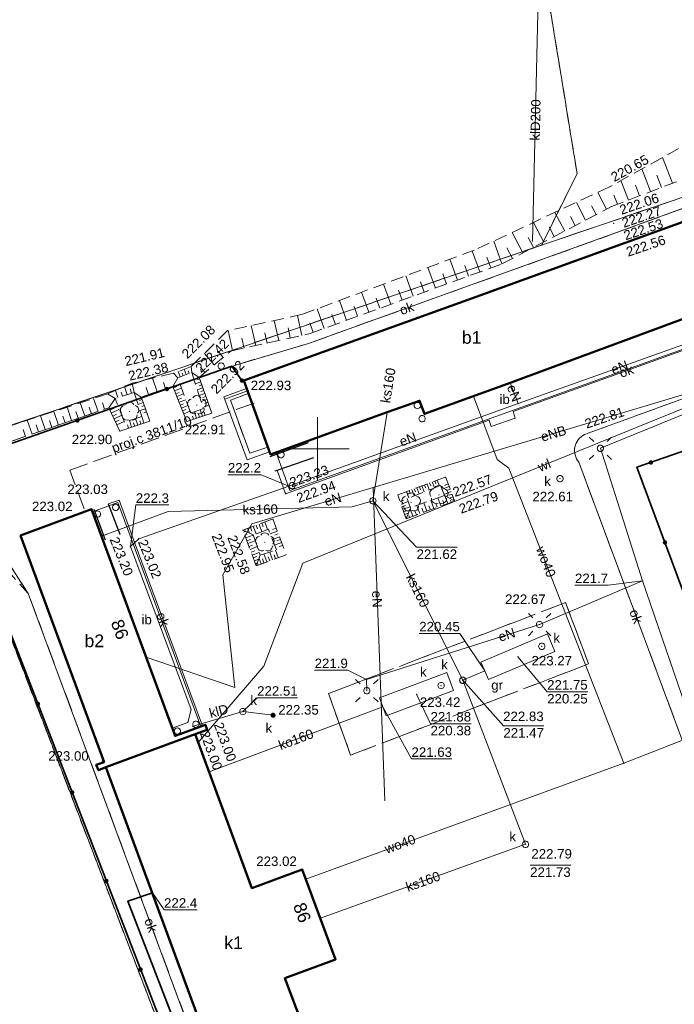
# Model space of a CAD drawing. Extents: x 6602040 to 6602369, y 5745292 to 5745640.
# Tile 8 of 16: x 6602076 to 6602128, y 5745506 to 5745584. Entities that reach past the tile are written whole.
import ezdxf
from ezdxf.enums import TextEntityAlignment as Align

# ---------------------------------------------------------------- set-up
doc = ezdxf.new("R2010")
doc.units = 0
doc.header["$PDSIZE"] = 0.75
for name, pattern in [('PRZER1-1', [2, 1, -1]), ('PRZER2-1', [3, 2, -1]), ('PRZER3-1', [4, 3, -1])]:
    doc.linetypes.add(name, pattern=pattern)
doc.layers.get('0').update_dxf_attribs({"linetype": 'CONTINUOUS', "lineweight": 13})
for name, color, linetype, lineweight in [('GESBZO', 7, 'CONTINUOUS', 50), ('GESBZO_O', 7, 'CONTINUOUS', 50), ('GESDZI', 7, 'CONTINUOUS', 18), ('GESSCH', 7, 'CONTINUOUS', 18), ('GSLINK', 7, 'CONTINUOUS', 18), ('GSLINK_O', 7, 'CONTINUOUS', 18), ('GSLKOG', 7, 'CONTINUOUS', 35), ('GSLKRW', 7, 'CONTINUOUS', 25), ('GSPIPD', 7, 'CONTINUOUS', 18), ('GSPWPS', 7, 'CONTINUOUS', 13), ('GSPWPS_O', 7, 'CONTINUOUS', 13), ('GSSIIN', 7, 'CONTINUOUS', 18), ('GSSIIN_O', 7, 'CONTINUOUS', 18), ('GSSINN', 7, 'PRZER2-1', 18), ('GSSINN_O', 7, 'PRZER2-1', 18), ('GSSKOA', 7, 'PRZER3-1', 18), ('GSSZSN', 7, 'PRZER2-1', 18), ('GULLOB', 7, 'CONTINUOUS', 35), ('GUPELA', 7, 'CONTINUOUS', 18), ('GUPISN', 7, 'PRZER1-1', 18), ('GUPIWZ', 7, 'CONTINUOUS', 18), ('GUPIWZ_O', 7, 'CONTINUOUS', 18), ('GUPPRZ', 7, 'CONTINUOUS', 18), ('GUPPRZ_O', 7, 'CONTINUOUS', 18), ('GUSIKP', 7, 'CONTINUOUS', 18)]:
    doc.layers.add(name, color=color, linetype=linetype, lineweight=lineweight)
for name, color, linetype, lineweight, true_color in [('GESKKL', 82, 'PRZER3-1', 18, 0x24bc24), ('GESUZY', 96, 'PRZER1-1', 18, 0x008000), ('GSPRDL', 96, 'CONTINUOUS', 18, 0x008000), ('GULCPR', 212, 'CONTINUOUS', 18, 0xd200d2), ('GULCPR_O', 212, 'CONTINUOUS', 18, 0xd200d2), ('GULEPR', 1, 'CONTINUOUS', 18, 0xff0000), ('GULEPR_O', 1, 'CONTINUOUS', 18, 0xff0000), ('GULKPR', 36, 'CONTINUOUS', 18, 0x803300), ('GULKPR_O', 36, 'CONTINUOUS', 18, 0x803300), ('GULTPR', 30, 'CONTINUOUS', 18, 0xff9100), ('GULWPR', 5, 'CONTINUOUS', 18, 0x0000ff), ('GULWPR_O', 5, 'CONTINUOUS', 18, 0x0000ff), ('GUPKSD', 36, 'CONTINUOUS', 18, 0x803300), ('GUPKSD_O', 36, 'CONTINUOUS', 18, 0x803300), ('GUPKUT', 36, 'CONTINUOUS', 18, 0x803300), ('GUPKUT_O', 36, 'CONTINUOUS', 18, 0x803300)]:
    doc.layers.add(name, color=color, linetype=linetype, lineweight=lineweight, true_color=true_color)
doc.styles.add('GEO-INFO', font='arial.ttf')

# ---------------------------------------------------------------- blocks, each defined once
blk = doc.blocks.new('POINT')
at = {"color": 0}
blk.add_point((0, 0), dxfattribs=at)
blk = doc.blocks.new('OKRAG_PELNY')
at = {"color": 0}
blk.add_lwpolyline([(0, 0.5), (0.12941, 0.482963), (0.25, 0.433013), (0.353553, 0.353553), (0.433013, 0.25), (0.482963, 0.12941), (0.5, 0), (0.482963, -0.12941), (0.433013, -0.25), (0.353553, -0.353553), (0.25, -0.433013), (0.12941, -0.482963), (0, -0.5), (-0.12941, -0.482963), (-0.25, -0.433013), (-0.353553, -0.353553), (-0.433013, -0.25), (-0.482963, -0.12941), (-0.5, 0), (-0.482963, 0.12941), (-0.433013, 0.25), (-0.353553, 0.353553), (-0.25, 0.433013), (-0.12941, 0.482963)], close=True, dxfattribs=at)
blk = doc.blocks.new('SUEO')
blk.add_hatch(color=0).paths.add_polyline_path([(-0.002174, 0.089974), (0.023762, 0.086807), (0.042561, 0.0793), (0.060131, 0.066965), (0.076266, 0.047786), (0.086234, 0.025762), (0.089972, 0.002226), (0.088646, -0.015553), (0.081114, -0.038994), (0.066834, -0.060276), (0.049699, -0.075033), (0.027576, -0.085671), (0.004027, -0.08991), (-0.019639, -0.087831), (-0.040932, -0.080154), (-0.059082, -0.067892), (-0.073734, -0.051607), (-0.08374, -0.032979), (-0.089221, -0.011817), (-0.089063, 0.012951), (-0.082571, 0.035806), (-0.069528, 0.057148), (-0.048957, 0.075519), (-0.026898, 0.085887)])
at = {"color": 0}
for points in [[(-1.767767, 1.767767), (-1.06066, 1.06066)], [(1.767767, 1.767767), (1.06066, 1.06066)], [(-1.767767, -1.767767), (-1.06066, -1.06066)], [(1.767767, -1.767767), (1.06066, -1.06066)]]:
    blk.add_lwpolyline(points, dxfattribs=at)
blk = doc.blocks.new('KOLO')
blk.add_hatch(color=0).paths.add_polyline_path([(-0.5, 0), (-0.482963, -0.12941), (-0.433013, -0.25), (-0.353553, -0.353553), (-0.25, -0.433013), (-0.12941, -0.482963), (0, -0.5), (0.12941, -0.482963), (0.25, -0.433013), (0.353553, -0.353553), (0.433013, -0.25), (0.482963, -0.12941), (0.5, 0), (0.482963, 0.12941), (0.433013, 0.25), (0.353553, 0.353553), (0.25, 0.433013), (0.12941, 0.482963), (0, 0.5), (-0.12941, 0.482963), (-0.25, 0.433013), (-0.353553, 0.353553), (-0.433013, 0.25), (-0.482963, 0.12941)])
blk = doc.blocks.new('SPDLP')
blk.add_hatch(color=0).paths.add_polyline_path([(0, -0.09), (0.027812, -0.085595), (0.052901, -0.072812), (0.072812, -0.052901), (0.085595, -0.027812), (0.09, 0), (0.085595, 0.027812), (0.072812, 0.052901), (0.052901, 0.072812), (0.027812, 0.085595), (0, 0.09), (-0.027812, 0.085595), (-0.052901, 0.072812), (-0.072812, 0.052901), (-0.085595, 0.027812), (-0.09, 0), (-0.085595, -0.027812), (-0.072812, -0.052901), (-0.052901, -0.072812), (-0.027812, -0.085595)])
at = {"color": 0}
for points in [[(-1.271938, -0.268652), (-1.40916, -0.048001), (-1.462858, 0.20623), (-1.426585, 0.463525), (-1.304695, 0.693003), (-1.11182, 0.867117), (-0.871109, 0.964971)], [(-0.648554, 1.126667), (-0.481106, 1.325358), (-0.255912, 1.454989), (0, 1.5), (0.255912, 1.454989), (0.481106, 1.325358), (0.648554, 1.126667)], [(0.871109, 0.964971), (1.11182, 0.867117), (1.304695, 0.693003), (1.426585, 0.463525), (1.462858, 0.20623), (1.40916, -0.048001), (1.271938, -0.268652)], [(-0.137547, -1.292703), (-0.389802, -1.355024), (-0.648184, -1.327532), (-0.881678, -1.213525), (-1.062258, -1.026689), (-1.168249, -0.78945), (-1.186929, -0.530282)], [(1.186929, -0.530282), (1.168249, -0.78945), (1.062258, -1.026689), (0.881678, -1.213525), (0.648184, -1.327532), (0.389802, -1.355024), (0.137547, -1.292703)]]:
    blk.add_lwpolyline(points, dxfattribs=at)

msp = doc.modelspace()

# ---------------------------------------------------------------- linework, layer by layer
at = {"color": 7, "linetype": 'Continuous', "lineweight": 13, "elevation": 100, "flags": 128}
for points in [[(6602100, 5745547.5), (6602100, 5745552.5)], [(6602097.5, 5745550), (6602102.5, 5745550)]]:
    msp.add_lwpolyline(points, dxfattribs=at)
at = {"layer": 'GESBZO', "color": 7, "linetype": 'Continuous', "lineweight": 50, "elevation": 10.18}
for points in [[(6602115.01, 5745555.14), (6602108.45, 5745552.76), (6602108.07, 5745553.8), (6602105.52, 5745552.88), (6602096.29, 5745549.56), (6602094.19, 5745555.4), (6602112.55, 5745562), (6602130.05, 5745568.34), (6602132.54, 5745561.62)], [(6602083.28, 5745524.85), (6602082.68, 5745524.63), (6602082.52, 5745525.04), (6602083.13, 5745525.26), (6602076.53, 5745543.15), (6602082.15, 5745545.22), (6602088.75, 5745527.32), (6602091.14, 5745528.2), (6602091.27, 5745527.8), (6602090.34, 5745527.46)], [(6602083.28, 5745524.85), (6602090.34, 5745527.46), (6602094.81, 5745515.3), (6602098.8, 5745516.77), (6602101.43, 5745509.67), (6602097.43, 5745508.18), (6602098.75, 5745504.63), (6602104.52, 5745489.12), (6602097.43, 5745486.52)]]:
    msp.add_lwpolyline(points, close=True, dxfattribs=at)
at = {"layer": 'GESDZI', "color": 7, "linetype": 'Continuous', "lineweight": 18, "elevation": 10.22}
msp.add_lwpolyline([(6602128.342, 5745607.943), (6602138.61, 5745583.17), (6602137.33, 5745578.09), (6602135.85, 5745572.24), (6602070.33, 5745550.01), (6602070.54, 5745548.69), (6602095.71, 5745483.03), (6602135.32, 5745455.77), (6602138.85, 5745450.84), (6602330, 5745320.95), (6602339.766, 5745292.585)], dxfattribs=at)
msp.add_lwpolyline([(6602330, 5745320.95), (6602138.85, 5745450.84), (6602135.32, 5745455.77), (6602095.71, 5745483.03), (6602070.54, 5745548.69), (6602070.33, 5745550.01), (6602135.85, 5745572.24), (6602137.33, 5745578.09), (6602143.58, 5745562.15), (6602153.62, 5745538.89), (6602187.43, 5745532.07), (6602216.63, 5745541.79), (6602230.42, 5745509.28), (6602259.38, 5745520.55), (6602328.08, 5745326.51)], close=True, dxfattribs=at)
at = {"layer": 'GESKKL', "color": 82, "linetype": 'PRZER3-1', "lineweight": 18, "ltscale": 0.5, "true_color": 0x24bc24, "elevation": 10.06}
for points in [[(6602128.342, 5745607.943), (6602130.868, 5745601.849), (6602138.61, 5745583.17), (6602135.85, 5745572.24), (6602117.708, 5745566.085), (6602120.52, 5745571.72), (6602118.44, 5745584.45), (6602104.17, 5745599.55), (6602104.062, 5745599.959)], [(6602104.062, 5745599.959), (6602104.17, 5745599.55), (6602118.44, 5745584.45), (6602120.52, 5745571.72), (6602117.708, 5745566.085), (6602113.81, 5745564.75), (6602070.33, 5745550.01), (6602070.54, 5745548.69), (6602095.71, 5745483.03)]]:
    msp.add_lwpolyline(points, dxfattribs=at)
at = {"layer": 'GESSCH', "color": 7, "linetype": 'Continuous', "lineweight": 18, "elevation": 10.18}
msp.add_lwpolyline([(6602096.22, 5745549.75), (6602094.43, 5745549.12), (6602092.61, 5745554.1), (6602094.39, 5745554.76), (6602094.53, 5745554.37), (6602093.12, 5745553.85), (6602094.65, 5745549.65), (6602096.08, 5745550.14)], close=True, dxfattribs=at)
at = {"layer": 'GESSCH', "color": 7, "linetype": 'Continuous', "lineweight": 18, "elevation": 10.18, "flags": 128}
msp.add_lwpolyline([(6602092.674, 5745553.924), (6602094.46, 5745554.565)], dxfattribs=at)
at = {"layer": 'GESUZY', "color": 96, "linetype": 'PRZER1-1', "lineweight": 18, "ltscale": 0.5, "true_color": 0x008000, "elevation": 10.08}
for points in [[(6602128.342, 5745607.943), (6602130.868, 5745601.849), (6602138.61, 5745583.17), (6602135.85, 5745572.24), (6602117.708, 5745566.085), (6602113.81, 5745564.75), (6602070.33, 5745550.01), (6602070.54, 5745548.69), (6602095.71, 5745483.03)], [(6602228.604, 5745607.488), (6602271.871, 5745485.27), (6602264.04, 5745454.7), (6602235.22, 5745443.1), (6602228.612, 5745448.917), (6602220.24, 5745441.36), (6602184.25, 5745490.47), (6602154.48, 5745506.1), (6602117.48, 5745485.96), (6602103.168, 5745477.897), (6602095.71, 5745483.03), (6602070.54, 5745548.69), (6602070.33, 5745550.01), (6602113.81, 5745564.75), (6602117.708, 5745566.085), (6602135.85, 5745572.24), (6602138.61, 5745583.17), (6602130.868, 5745601.849), (6602128.342, 5745607.943)]]:
    msp.add_lwpolyline(points, dxfattribs=at)
at = {"layer": 'GSLINK', "color": 7, "linetype": 'Continuous', "lineweight": 18, "elevation": 10.18}
for points in [[(6602090.64, 5745555.64), (6602093.62, 5745556.64), (6602099.29, 5745558.32), (6602114.79, 5745563.89), (6602123.72, 5745567.1), (6602129.77, 5745569.31), (6602135.95, 5745571.56), (6602137, 5745576.53), (6602137.28, 5745577.39)], [(6602133.04, 5745560.2), (6602133.34, 5745559.36), (6602115.46, 5745552.94), (6602115.63, 5745552.41), (6602113.74, 5745551.77), (6602113.57, 5745552.27), (6602097.47, 5745546.44), (6602096.8, 5745548.31)], [(6602083.46, 5745545.66), (6602084.32, 5745545.93), (6602085.59, 5745542.48), (6602090, 5745530.6), (6602090.912, 5745528.116)]]:
    msp.add_lwpolyline(points, dxfattribs=at)
for points in [[(6602142.99, 5745508.39, 0.062263), (6602140, 5745507.84, -0.22567), (6602136.65, 5745508.63, -0.191734), (6602134.71, 5745511.14), (6602129.73, 5745524.58), (6602120.65, 5745548.95, -0.485456), (6602121.1, 5745551.12), (6602134.14, 5745555.87), (6602141.7, 5745558.61), (6602140.85, 5745561.06), (6602143.48, 5745562.1)], [(6602138.96, 5745501.75), (6602137.2, 5745501.23), (6602122.92, 5745496.5, 0.201088), (6602119.58, 5745494.48, 0.088606), (6602118.17, 5745490.63), (6602117.4, 5745489.97), (6602116.28, 5745489.32), (6602100.78, 5745480.65), (6602098.34, 5745481.42), (6602096.56, 5745486.19), (6602077.14, 5745538.58)]]:
    msp.add_lwpolyline(points, format="xyb", dxfattribs=at)
at = {"layer": 'GSLKOG', "color": 7, "linetype": 'Continuous', "lineweight": 35, "elevation": 10.18}
msp.add_lwpolyline([(6602097.5, 5745482.26), (6602095.93, 5745483.26), (6602084.63, 5745512.45), (6602074.01, 5745539.89), (6602074.52, 5745541.92), (6602072.01, 5745549.1), (6602079.19, 5745551.6), (6602093.23, 5745556.52), (6602094.03, 5745555.39)], dxfattribs=at)
msp.add_lwpolyline([(6602137.58, 5745515.46), (6602125.25, 5745548.54), (6602144.22, 5745555.11), (6602156.44, 5745522.35)], close=True, dxfattribs=at)
at = {"layer": 'GSLKRW', "color": 7, "linetype": 'Continuous', "lineweight": 25, "elevation": 10.18}
for points in [[(6602096.27, 5745549.4), (6602099.28, 5745550.5)], [(6602096.65, 5745548.26), (6602096.8, 5745548.31), (6602099.71, 5745549.32)], [(6602083.46, 5745545.66), (6602084.38, 5745543.25)], [(6602082.33, 5745545.23), (6602083.21, 5745542.81)]]:
    msp.add_lwpolyline(points, dxfattribs=at)
at = {"layer": 'GSSIIN', "color": 7, "linetype": 'Continuous', "lineweight": 18, "elevation": 10.18}
for points in [[(6602097.82, 5745546.71), (6602096.734, 5745549.72), (6602105.52, 5745552.88), (6602108.07, 5745553.8), (6602108.45, 5745552.76), (6602112.89, 5745554.371), (6602114.67, 5745555.017), (6602115.01, 5745555.14), (6602132.127, 5745561.467), (6602132.849, 5745559.279), (6602113.06, 5745552.17)], [(6602082.223, 5745545.021), (6602084.23, 5745545.76), (6602090.772, 5745528.065), (6602088.75, 5745527.32)]]:
    msp.add_lwpolyline(points, close=True, dxfattribs=at)
at = {"layer": 'GSSINN', "color": 7, "linetype": 'PRZER2-1', "lineweight": 18, "ltscale": 0.5, "elevation": 10.3}
for points in [[(6602096.08, 5745550.14), (6602094.65, 5745549.65), (6602093.12, 5745553.85), (6602094.53, 5745554.37)], [(6602102.62, 5745525.8), (6602100.87, 5745530.67), (6602119.61, 5745537.85), (6602121.43, 5745533.01)]]:
    msp.add_lwpolyline(points, close=True, dxfattribs=at)
at = {"layer": 'GSSKOA', "color": 7, "linetype": 'PRZER3-1', "lineweight": 18, "ltscale": 0.5, "elevation": 10.18}
msp.add_lwpolyline([(6602096.56, 5745486.19), (6602077.14, 5745538.58), (6602073.68, 5745543.96), (6602071.75, 5745549.2), (6602083.5, 5745553.24), (6602084.38, 5745551.4), (6602086.75, 5745552.19), (6602086.07, 5745554.09), (6602088.57, 5745554.93), (6602089.68, 5745552.15), (6602091.65, 5745552.81), (6602090.64, 5745555.64), (6602093.62, 5745556.64), (6602099.29, 5745558.32), (6602114.79, 5745563.89), (6602123.72, 5745567.1), (6602129.77, 5745569.31)], dxfattribs=at)
msp.add_lwpolyline([(6602134.14, 5745555.87), (6602121.1, 5745551.12, 0.485456), (6602120.65, 5745548.95), (6602129.73, 5745524.58)], format="xyb", dxfattribs=at)
msp.add_lwpolyline([(6602102.62, 5745525.8), (6602100.87, 5745530.67), (6602119.61, 5745537.85), (6602121.43, 5745533.01)], close=True, dxfattribs=at)
at = {"layer": 'GSSZSN', "color": 7, "linetype": 'PRZER2-1', "lineweight": 18, "ltscale": 0.5, "elevation": 10.06}
for points in [[(6602136.42, 5745576.7), (6602133.13, 5745576.58), (6602131.15, 5745575.16), (6602123.09, 5745570.69), (6602112.39, 5745565.69), (6602098.81, 5745560.62), (6602092.89, 5745559.34), (6602090.02, 5745556.49), (6602090.06, 5745556.03), (6602090.64, 5745555.64)], [(6602090.64, 5745555.64), (6602093.15, 5745557.72), (6602099.41, 5745559.1), (6602114.58, 5745564.6), (6602123.23, 5745569.13), (6602128.87, 5745571.29), (6602135.04, 5745572.21), (6602136.42, 5745576.7)], [(6602090.06, 5745556.03), (6602090.02, 5745556.49), (6602088.62, 5745555.97), (6602088.95, 5745555.6)], [(6602088.57, 5745554.93), (6602088.95, 5745555.6), (6602088.62, 5745555.97), (6602085.35, 5745555.19), (6602085.52, 5745554.45), (6602086.07, 5745554.09)], [(6602090.64, 5745555.64), (6602090.06, 5745556.03), (6602090.98, 5745553.17), (6602089.99, 5745552.81), (6602088.95, 5745555.6), (6602088.57, 5745554.93)], [(6602088.57, 5745554.93), (6602089.68, 5745552.15), (6602091.65, 5745552.81), (6602090.64, 5745555.64)], [(6602088.95, 5745555.6), (6602090.06, 5745556.03)], [(6602084.01, 5745553.98), (6602083.41, 5745554.33), (6602085.35, 5745555.19), (6602085.52, 5745554.45)], [(6602086.07, 5745554.09), (6602088.57, 5745554.93)], [(6602083.5, 5745553.24), (6602084.01, 5745553.98), (6602083.41, 5745554.33), (6602070.97, 5745550.27), (6602070.47, 5745549.53), (6602070.44, 5745548.86), (6602072.44, 5745543.76), (6602077.14, 5745538.58)], [(6602086.07, 5745554.09), (6602085.52, 5745554.45), (6602086.12, 5745552.55), (6602084.74, 5745552.09), (6602084.01, 5745553.98), (6602083.5, 5745553.24)], [(6602083.5, 5745553.24), (6602084.38, 5745551.4), (6602086.75, 5745552.19), (6602086.07, 5745554.09)], [(6602085.52, 5745554.45), (6602084.01, 5745553.98)], [(6602077.14, 5745538.58), (6602073.68, 5745543.96), (6602071.75, 5745549.2), (6602083.5, 5745553.24)], [(6602107, 5745544.48), (6602106.35, 5745546.36), (6602110.12, 5745547.78), (6602110.84, 5745545.88)], [(6602110.84, 5745545.88), (6602110.03, 5745546.32), (6602109.73, 5745547.1), (6602107.1, 5745546.07), (6602107.34, 5745545.34), (6602107, 5745544.48)], [(6602110.84, 5745545.88), (6602110.03, 5745546.32), (6602107.34, 5745545.34), (6602107, 5745544.48)], [(6602107, 5745544.48), (6602110.84, 5745545.88)], [(6602094.09, 5745543.58), (6602096.46, 5745544.46), (6602097.52, 5745541.63), (6602095.16, 5745540.76)], [(6602095.16, 5745540.76), (6602095.48, 5745541.6), (6602096.76, 5745542.01), (6602096.12, 5745543.64), (6602094.92, 5745543.2), (6602094.09, 5745543.58)], [(6602094.09, 5745543.58), (6602094.92, 5745543.2), (6602095.48, 5745541.6), (6602095.16, 5745540.76)], [(6602095.16, 5745540.76), (6602094.09, 5745543.58)]]:
    msp.add_lwpolyline(points, dxfattribs=at)
at = {"layer": 'GSSZSN', "color": 7, "linetype": 'Continuous', "lineweight": 18, "elevation": 10.06, "flags": 128}
for points in [[(6602128.058, 5745570.979), (6602127.279, 5745573.013)], [(6602126.315, 5745570.311), (6602125.63, 5745572.099)], [(6602124.571, 5745569.644), (6602123.981, 5745571.184)], [(6602127.186, 5745570.645), (6602126.821, 5745571.601)], [(6602125.443, 5745569.978), (6602125.124, 5745570.81)], [(6602122.849, 5745568.93), (6602122.156, 5745570.253)], [(6602123.7, 5745569.31), (6602123.428, 5745570.019)], [(6602121.195, 5745568.064), (6602120.463, 5745569.462)], [(6602122.022, 5745568.497), (6602121.666, 5745569.178)], [(6602119.541, 5745567.198), (6602118.77, 5745568.671)], [(6602120.368, 5745567.631), (6602119.992, 5745568.349)], [(6602117.887, 5745566.332), (6602117.077, 5745567.88)], [(6602118.714, 5745566.765), (6602118.319, 5745567.52)], [(6602116.234, 5745565.466), (6602115.384, 5745567.089)], [(6602117.06, 5745565.899), (6602116.645, 5745566.692)], [(6602114.58, 5745564.6), (6602113.925, 5745566.407)], [(6602115.407, 5745565.033), (6602114.972, 5745565.863)], [(6602111.07, 5745563.327), (6602110.473, 5745564.974)], [(6602112.825, 5745563.964), (6602112.222, 5745565.627)], [(6602113.702, 5745564.282), (6602113.389, 5745565.146)], [(6602109.315, 5745562.691), (6602108.724, 5745564.321)], [(6602111.947, 5745563.645), (6602111.647, 5745564.473)], [(6602107.56, 5745562.055), (6602106.975, 5745563.668)], [(6602110.192, 5745563.009), (6602109.895, 5745563.828)], [(6602105.805, 5745561.418), (6602105.226, 5745563.015)], [(6602108.437, 5745562.373), (6602108.143, 5745563.184)], [(6602104.049, 5745560.782), (6602103.477, 5745562.362)], [(6602104.927, 5745561.1), (6602104.639, 5745561.894)], [(6602106.682, 5745561.737), (6602106.391, 5745562.539)], [(6602100.539, 5745559.509), (6602099.979, 5745561.056)], [(6602102.294, 5745560.146), (6602101.728, 5745561.709)], [(6602103.172, 5745560.464), (6602102.887, 5745561.25)], [(6602098.76, 5745558.957), (6602098.412, 5745560.534)], [(6602101.417, 5745559.828), (6602101.135, 5745560.605)], [(6602095.114, 5745558.153), (6602094.763, 5745559.745)], [(6602096.937, 5745558.555), (6602096.588, 5745560.139)], [(6602097.849, 5745558.756), (6602097.674, 5745559.546)], [(6602099.662, 5745559.191), (6602099.383, 5745559.961)], [(6602093.291, 5745557.751), (6602092.938, 5745559.35)], [(6602094.202, 5745557.952), (6602094.027, 5745558.75)], [(6602096.025, 5745558.354), (6602095.85, 5745559.148)], [(6602091.824, 5745556.621), (6602091.069, 5745557.532)], [(6602092.542, 5745557.216), (6602092.138, 5745557.704)], [(6602091.105, 5745556.025), (6602090.754, 5745556.448)], [(6602087.32, 5745554.51), (6602086.962, 5745555.575)], [(6602089.147, 5745555.676), (6602088.982, 5745556.104)], [(6602089.386, 5745555.769), (6602089.304, 5745555.981)], [(6602089.624, 5745555.861), (6602089.461, 5745556.282)], [(6602089.863, 5745555.954), (6602089.782, 5745556.162)], [(6602084.946, 5745554.271), (6602084.743, 5745554.921)], [(6602086.653, 5745554.286), (6602086.464, 5745554.848)], [(6602087.987, 5745554.734), (6602087.818, 5745555.236)], [(6602088.621, 5745554.803), (6602088.893, 5745554.912)], [(6602088.711, 5745554.577), (6602089.251, 5745554.793)], [(6602090.349, 5745555.132), (6602090.768, 5745555.282)], [(6602090.686, 5745555.512), (6602090.48, 5745555.438)], [(6602090.498, 5745554.668), (6602090.932, 5745554.823)], [(6602090.85, 5745555.052), (6602090.637, 5745554.976)], [(6602084.223, 5745554.046), (6602084.047, 5745554.612)], [(6602084.584, 5745554.159), (6602084.49, 5745554.463)], [(6602085.307, 5745554.384), (6602085.199, 5745554.729)], [(6602088.801, 5745554.35), (6602089.069, 5745554.457)], [(6602088.892, 5745554.124), (6602089.421, 5745554.335)], [(6602088.982, 5745553.897), (6602089.244, 5745554.002)], [(6602090.648, 5745554.203), (6602091.096, 5745554.363)], [(6602091.014, 5745554.593), (6602090.793, 5745554.514)], [(6602091.178, 5745554.134), (6602090.95, 5745554.052)], [(6602080.569, 5745552.232), (6602080.207, 5745553.285)], [(6602081.612, 5745552.591), (6602081.256, 5745553.627)], [(6602082.134, 5745552.77), (6602081.957, 5745553.284)], [(6602082.655, 5745552.95), (6602082.305, 5745553.969)], [(6602083.177, 5745553.129), (6602083.003, 5745553.635)], [(6602085.82, 5745553.501), (6602086.229, 5745553.647)], [(6602086.143, 5745553.887), (6602085.943, 5745553.816)], [(6602086.315, 5745553.407), (6602086.106, 5745553.332)], [(6602089.073, 5745553.671), (6602089.592, 5745553.878)], [(6602089.163, 5745553.445), (6602089.42, 5745553.547)], [(6602089.254, 5745553.218), (6602089.762, 5745553.421)], [(6602090.797, 5745553.739), (6602091.26, 5745553.904)], [(6602090.946, 5745553.274), (6602091.424, 5745553.445)], [(6602091.342, 5745553.674), (6602091.107, 5745553.59)], [(6602078.482, 5745551.515), (6602078.109, 5745552.6)], [(6602079.525, 5745551.873), (6602079.158, 5745552.942)], [(6602080.047, 5745552.053), (6602079.864, 5745552.583)], [(6602081.09, 5745552.411), (6602080.911, 5745552.934)], [(6602083.593, 5745553.046), (6602083.921, 5745553.203)], [(6602083.703, 5745552.815), (6602084.342, 5745553.121)], [(6602083.813, 5745552.585), (6602084.124, 5745552.734)], [(6602083.923, 5745552.355), (6602084.526, 5745552.643)], [(6602085.974, 5745553.014), (6602086.401, 5745553.166)], [(6602086.281, 5745552.034), (6602086.11, 5745552.547)], [(6602086.487, 5745552.926), (6602086.269, 5745552.848)], [(6602089.344, 5745552.992), (6602089.596, 5745553.092)], [(6602089.434, 5745552.765), (6602089.933, 5745552.964)], [(6602090.208, 5745552.327), (6602090.124, 5745552.578)], [(6602090.439, 5745552.404), (6602090.269, 5745552.912)], [(6602090.67, 5745552.482), (6602090.584, 5745552.738)], [(6602090.902, 5745552.559), (6602090.728, 5745553.078)], [(6602091.133, 5745552.637), (6602091.045, 5745552.899)], [(6602077.438, 5745551.156), (6602077.059, 5745552.257)], [(6602077.96, 5745551.335), (6602077.772, 5745551.882)], [(6602079.003, 5745551.694), (6602078.818, 5745552.232)], [(6602084.033, 5745552.125), (6602084.326, 5745552.265)], [(6602084.143, 5745551.895), (6602084.711, 5745552.166)], [(6602085.071, 5745551.63), (6602084.985, 5745551.887)], [(6602085.313, 5745551.711), (6602085.142, 5745552.224)], [(6602085.555, 5745551.792), (6602085.469, 5745552.048)], [(6602085.797, 5745551.872), (6602085.626, 5745552.385)], [(6602086.039, 5745551.953), (6602085.953, 5745552.209)], [(6602076.917, 5745550.976), (6602076.726, 5745551.531)], [(6602108.053, 5745547.001), (6602108.145, 5745546.758)], [(6602108.255, 5745547.078), (6602108.437, 5745546.594)], [(6602108.457, 5745547.154), (6602108.548, 5745546.913)], [(6602108.659, 5745547.23), (6602108.839, 5745546.751)], [(6602108.861, 5745547.306), (6602108.951, 5745547.068)], [(6602109.063, 5745547.382), (6602109.241, 5745546.909)], [(6602109.265, 5745547.458), (6602109.354, 5745547.223)], [(6602109.467, 5745547.534), (6602109.643, 5745547.066)], [(6602109.843, 5745546.805), (6602110.408, 5745547.019)], [(6602110.332, 5745547.221), (6602110.049, 5745547.114)], [(6602107.043, 5745546.621), (6602107.231, 5745546.121)], [(6602107.245, 5745546.697), (6602107.338, 5745546.449)], [(6602107.447, 5745546.773), (6602107.633, 5745546.279)], [(6602107.649, 5745546.849), (6602107.741, 5745546.603)], [(6602107.851, 5745546.925), (6602108.035, 5745546.436)], [(6602109.998, 5745546.402), (6602110.561, 5745546.615)], [(6602110.3, 5745545.683), (6602110.078, 5745546.294)], [(6602110.485, 5745546.817), (6602110.203, 5745546.71)], [(6602110.638, 5745546.413), (6602110.408, 5745546.326)], [(6602106.531, 5745545.835), (6602106.821, 5745545.936)], [(6602106.602, 5745545.631), (6602107.179, 5745545.831)], [(6602106.672, 5745545.427), (6602106.959, 5745545.526)], [(6602108.092, 5745544.878), (6602107.855, 5745545.528)], [(6602108.644, 5745545.079), (6602108.407, 5745545.729)], [(6602108.92, 5745545.18), (6602108.802, 5745545.505)], [(6602109.196, 5745545.281), (6602108.959, 5745545.93)], [(6602109.472, 5745545.381), (6602109.354, 5745545.706)], [(6602109.748, 5745545.482), (6602109.511, 5745546.131)], [(6602110.024, 5745545.583), (6602109.906, 5745545.907)], [(6602110.429, 5745546.103), (6602110.714, 5745546.212)], [(6602110.576, 5745545.784), (6602110.522, 5745545.933)], [(6602110.791, 5745546.01), (6602110.735, 5745545.989)], [(6602106.743, 5745545.223), (6602107.314, 5745545.42)], [(6602106.814, 5745545.019), (6602107.045, 5745545.099)], [(6602106.884, 5745544.815), (6602107.172, 5745544.915)], [(6602107.264, 5745544.576), (6602107.21, 5745544.725)], [(6602107.54, 5745544.677), (6602107.318, 5745545.285)], [(6602107.816, 5745544.777), (6602107.697, 5745545.102)], [(6602108.368, 5745544.979), (6602108.249, 5745545.303)], [(6602095.151, 5745543.285), (6602094.926, 5745543.89)], [(6602095.153, 5745543.975), (6602095.265, 5745543.671)], [(6602095.605, 5745543.451), (6602095.379, 5745544.059)], [(6602095.606, 5745544.143), (6602095.719, 5745543.838)], [(6602096.058, 5745543.617), (6602095.832, 5745544.227)], [(6602106.955, 5745544.611), (6602107.011, 5745544.631)], [(6602094.153, 5745543.413), (6602094.318, 5745543.476)], [(6602094.239, 5745543.187), (6602094.433, 5745543.261)], [(6602094.247, 5745543.638), (6602094.276, 5745543.56)], [(6602094.325, 5745542.961), (6602094.924, 5745543.188)], [(6602094.615, 5745543.34), (6602094.473, 5745543.722)], [(6602094.7, 5745543.806), (6602094.812, 5745543.504)], [(6602096.818, 5745543.504), (6602096.256, 5745543.293)], [(6602096.734, 5745543.73), (6602096.451, 5745543.624)], [(6602096.903, 5745543.277), (6602096.624, 5745543.173)], [(6602094.411, 5745542.735), (6602094.707, 5745542.848)], [(6602094.496, 5745542.509), (6602095.084, 5745542.732)], [(6602094.582, 5745542.283), (6602094.873, 5745542.393)], [(6602096.988, 5745543.051), (6602096.433, 5745542.843)], [(6602097.157, 5745542.599), (6602096.609, 5745542.393)], [(6602097.072, 5745542.825), (6602096.797, 5745542.722)], [(6602097.242, 5745542.372), (6602096.97, 5745542.27)], [(6602094.668, 5745542.057), (6602095.244, 5745542.275)], [(6602094.754, 5745541.831), (6602095.039, 5745541.939)], [(6602094.839, 5745541.605), (6602095.403, 5745541.819)], [(6602095.997, 5745541.068), (6602095.767, 5745541.692)], [(6602096.45, 5745541.236), (6602096.228, 5745541.839)], [(6602096.677, 5745541.319), (6602096.567, 5745541.616)], [(6602096.904, 5745541.403), (6602096.688, 5745541.987)], [(6602094.925, 5745541.379), (6602095.2, 5745541.483)], [(6602095.011, 5745541.153), (6602095.36, 5745541.285)], [(6602095.097, 5745540.927), (6602095.171, 5745540.955)], [(6602095.317, 5745540.818), (6602095.284, 5745540.908)], [(6602095.543, 5745540.901), (6602095.381, 5745541.341)], [(6602095.77, 5745540.985), (6602095.653, 5745541.302)], [(6602096.224, 5745541.152), (6602096.11, 5745541.459)], [(6602076.657, 5745539.331), (6602076.594, 5745539.291)], [(6602076.955, 5745538.867), (6602076.907, 5745538.836)]]:
    msp.add_lwpolyline(points, dxfattribs=at)
at = {"layer": 'GULCPR', "color": 212, "linetype": 'PRZER3-1', "lineweight": 18, "ltscale": 0.5, "true_color": 0xd200d2, "elevation": 10.14}
msp.add_lwpolyline([(6602081.556, 5745545.269), (6602080.42, 5745548.31), (6602095.22, 5745553.694)], dxfattribs=at)
at = {"layer": 'GULEPR', "color": 1, "linetype": 'Continuous', "lineweight": 18, "true_color": 0xff0000, "elevation": 10.14}
for points in [[(6602104.411, 5745546.938), (6602132.896, 5745555.462), (6602153.765, 5745563.453), (6602170.356, 5745563.858)], [(6602144.21, 5745558.52), (6602143.31, 5745561.49), (6602141.94, 5745563.07), (6602138.23, 5745561.81), (6602131.9, 5745559.28), (6602115.85, 5745553.57), (6602115.226, 5745555.218)], [(6602131.192, 5745561.122), (6602131.9, 5745559.28), (6602115.85, 5745553.57), (6602097.73, 5745547.04), (6602085.87, 5745542.9), (6602085.22, 5745542.28), (6602090.01, 5745529.4), (6602089.75, 5745528.39), (6602088.526, 5745527.928)], [(6602137.17, 5745499.83), (6602136.86, 5745510.9), (6602135.96, 5745510.99), (6602129.72, 5745527.83), (6602125.7, 5745539.57), (6602122.36, 5745550.04), (6602134.06, 5745554.81), (6602140.675, 5745557.22), (6602144.21, 5745558.52)], [(6602115.85, 5745553.57), (6602115.226, 5745555.218)], [(6602086.462, 5745533.548), (6602093.46, 5745531.135), (6602092.53, 5745540.047), (6602094.811, 5745544.068), (6602104.411, 5745546.938)], [(6602105.321, 5745522.186), (6602104.411, 5745546.938)], [(6602125.7, 5745539.57), (6602117.55, 5745536.12), (6602103.88, 5745531.79), (6602103.9, 5745530.9)]]:
    msp.add_lwpolyline(points, dxfattribs=at)
at = {"layer": 'GULKPR', "color": 36, "linetype": 'Continuous', "lineweight": 18, "true_color": 0x803300, "elevation": 10.14}
for points in [[(6602105.039, 5745600.28), (6602109.35, 5745595.272), (6602117.454, 5745585.568), (6602117.002, 5745566.376)], [(6602104.38, 5745545.89), (6602105.5, 5745552.873)], [(6602082.94, 5745543.09), (6602088.2, 5745545.04), (6602102.75, 5745545.41), (6602104.38, 5745545.89)], [(6602116.44, 5745518.76), (6602111.49, 5745531.73), (6602104.38, 5745545.89)], [(6602111.49, 5745531.73), (6602113.22, 5745532.46)], [(6602096.489, 5745528.955), (6602094.103, 5745529.247), (6602090.094, 5745528.078)], [(6602091.435, 5745524.482), (6602105.16, 5745529.62)], [(6602100.225, 5745512.922), (6602116.44, 5745518.76)]]:
    msp.add_lwpolyline(points, dxfattribs=at)
at = {"layer": 'GULLOB', "color": 7, "linetype": 'Continuous', "lineweight": 35, "elevation": 10.12}
msp.add_lwpolyline([(6602295.63, 5745487.16), (6602289.89, 5745499.05), (6602280.29, 5745525.38), (6602259.26, 5745519.14), (6602236.5, 5745510.63), (6602235.54, 5745507.65), (6602200.51, 5745491.47), (6602195.1, 5745493.37), (6602180.17, 5745502.57), (6602166.08, 5745509.96), (6602165.58, 5745509.91), (6602158.69, 5745500.89), (6602157.95, 5745499.88), (6602156.51, 5745498.95), (6602144.01, 5745498.65), (6602122.53, 5745492.34), (6602120.58, 5745488.85), (6602105.86, 5745481.44), (6602096.27, 5745485.15), (6602085.01, 5745514.26), (6602086.95, 5745514.93)], dxfattribs=at)
at = {"layer": 'GULTPR', "color": 30, "linetype": 'Continuous', "lineweight": 18, "true_color": 0xff9100, "elevation": 10.14}
msp.add_lwpolyline([(6602295.63, 5745487.16), (6602289.89, 5745499.05), (6602280.29, 5745525.38), (6602259.26, 5745519.14), (6602236.5, 5745510.63), (6602235.54, 5745507.65), (6602200.51, 5745491.47), (6602195.1, 5745493.37), (6602180.17, 5745502.57), (6602166.08, 5745509.96), (6602165.58, 5745509.91), (6602158.69, 5745500.89), (6602157.95, 5745499.88), (6602156.51, 5745498.95), (6602144.01, 5745498.65), (6602122.53, 5745492.34), (6602120.58, 5745488.85), (6602105.86, 5745481.44), (6602096.27, 5745485.15), (6602085.01, 5745514.26), (6602086.95, 5745514.93)], dxfattribs=at)
at = {"layer": 'GULWPR', "color": 5, "linetype": 'Continuous', "lineweight": 18, "true_color": 0x0000ff, "elevation": 10.14}
for points in [[(6602090.566, 5745526.807), (6602095.752, 5745532.821), (6602098.83, 5745540.955), (6602136.997, 5745556.485), (6602138.092, 5745562.218), (6602142.116, 5745566.53), (6602145.452, 5745576.78), (6602149.486, 5745582.122), (6602151.511, 5745582.761)], [(6602112.333, 5745554.169), (6602114.21, 5745549.15), (6602115.12, 5745548.47), (6602124.22, 5745525.17)], [(6602124.22, 5745525.17), (6602145.21, 5745533.38), (6602149.43, 5745534.71), (6602152.37, 5745535.51)], [(6602099.078, 5745516.018), (6602124.22, 5745525.17)]]:
    msp.add_lwpolyline(points, dxfattribs=at)
at = {"layer": 'GUPPRZ_O', "color": 1, "linetype": 'Continuous', "lineweight": 9, "true_color": 0xff0000, "elevation": 10.8, "flags": 128}
for points in [[(6602092.918, 5745547.952), (6602095.539, 5745547.952), (6602097.73, 5745547.04)], [(6602088.261, 5745545.563), (6602085.64, 5745545.563), (6602085.22, 5745542.28)], [(6602120.351, 5745539.218), (6602122.972, 5745539.218), (6602125.7, 5745539.57)], [(6602099.775, 5745532.512), (6602102.395, 5745532.512), (6602103.88, 5745531.79)]]:
    msp.add_lwpolyline(points, dxfattribs=at)
at = {"layer": 'GUPPRZ_O', "color": 36, "linetype": 'Continuous', "lineweight": 9, "true_color": 0x803300, "elevation": 10.8, "flags": 128}
for points in [[(6602111.034, 5745542.227), (6602107.831, 5745542.227), (6602104.38, 5745545.89)], [(6602107.831, 5745542.227), (6602111.034, 5745542.227)], [(6602108.044, 5745535.415), (6602111.247, 5745535.415), (6602113.22, 5745532.46)], [(6602121.354, 5745530.807), (6602118.151, 5745530.807), (6602115.839, 5745533.576)], [(6602117.894, 5745528.109), (6602114.691, 5745528.109), (6602111.49, 5745531.73)], [(6602118.151, 5745530.807), (6602121.354, 5745530.807)], [(6602098.432, 5745530.33), (6602095.229, 5745530.33), (6602094.103, 5745529.247)], [(6602112.138, 5745528.289), (6602108.935, 5745528.289), (6602107.835, 5745530.615)], [(6602110.631, 5745525.5), (6602107.428, 5745525.5), (6602105.16, 5745529.62)], [(6602108.935, 5745528.289), (6602112.138, 5745528.289)], [(6602114.691, 5745528.109), (6602117.894, 5745528.109)], [(6602116.808, 5745517.117), (6602120.011, 5745517.117)]]:
    msp.add_lwpolyline(points, dxfattribs=at)
at = {"layer": 'GUPPRZ_O', "color": 30, "linetype": 'Continuous', "lineweight": 9, "true_color": 0xff9100, "elevation": 10.8, "flags": 128}
msp.add_lwpolyline([(6602090.494, 5745513.58), (6602087.873, 5745513.58), (6602086.95, 5745514.93)], dxfattribs=at)
at = {"layer": 'GUSIKP', "color": 36, "linetype": 'Continuous', "lineweight": 18, "true_color": 0x803300, "elevation": 10.14}
for points in [[(6602113.51, 5745531.77), (6602113.22, 5745532.46), (6602112.92, 5745533.15), (6602118.17, 5745535.38), (6602118.75, 5745534)], [(6602105.44, 5745528.91), (6602105.16, 5745529.62), (6602104.89, 5745530.32), (6602110.23, 5745532.32), (6602110.76, 5745530.91)]]:
    msp.add_lwpolyline(points, close=True, dxfattribs=at)

# ---------------------------------------------------------------- block references
at = {"layer": 'GSLKOG', "color": 7, "lineweight": 35, "xscale": 0.35, "yscale": 0.35}
for p in [(6602094.03, 5745555.39, 10.18), (6602088.096, 5745554.721, 10.18), (6602081.018, 5745552.241, 10.18), (6602126.344, 5745548.919, 10.18), (6602127.465, 5745542.598, 10.18), (6602077.894, 5745529.854, 10.18), (6602080.601, 5745522.86, 10.18), (6602083.308, 5745515.865, 10.18), (6602086.015, 5745508.871, 10.18)]:
    msp.add_blockref('KOLO', p, dxfattribs=at)
at = {"layer": 'GSPIPD', "color": 7, "lineweight": 18, "xscale": 0.5, "yscale": 0.5}
for p in [(6602107.891, 5745553.416, 10.2), (6602108.271, 5745552.376, 10.2), (6602097.118, 5745549.539, 10.2), (6602098.001, 5745547.093, 10.2), (6602084.053, 5745545.375, 10.2), (6602082.609, 5745544.843, 10.2), (6602090.386, 5745528.242, 10.2), (6602088.928, 5745527.705, 10.2)]:
    msp.add_blockref('OKRAG_PELNY', p, dxfattribs=at)
at = {"layer": 'GSPRDL', "color": 96, "lineweight": 18, "true_color": 0x008000, "xscale": 0.5, "yscale": 0.5}
for p in [(6602090.46, 5745553.45, 10.12), (6602085.15, 5745552.94, 10.12), (6602109.6, 5745546.36, 10.12), (6602107.4, 5745545.77, 10.12), (6602095.84, 5745542.61, 10.12)]:
    msp.add_blockref('SPDLP', p, dxfattribs=at)
at = {"layer": 'GSPWPS', "color": 7, "lineweight": 13, "xscale": 0.09, "yscale": 0.09}
for p in [(6602123.09, 5745570.69, 10.08), (6602123.23, 5745569.13, 10.08), (6602123.41, 5745567.81, 10.08), (6602123.72, 5745567.1, 10.08), (6602124.22, 5745566.22, 10.08), (6602090.02, 5745556.49, 10.08), (6602090.06, 5745556.03, 10.08), (6602090.64, 5745555.64, 10.08), (6602085.35, 5745555.19, 10.08), (6602094.16, 5745555.38, 10.08), (6602085.52, 5745554.45, 10.08), (6602089.68, 5745552.15, 10.08), (6602084.38, 5745551.4, 10.08), (6602121.1, 5745551.12, 10.08), (6602097.47, 5745546.44, 10.08), (6602097.5, 5745546.51, 10.08), (6602110.03, 5745546.32, 10.08), (6602084.32, 5745545.93, 10.08), (6602110.84, 5745545.88, 10.08), (6602082.16, 5745545.23, 10.08), (6602084.38, 5745543.25, 10.08), (6602094.09, 5745543.58, 10.08), (6602094.92, 5745543.2, 10.08), (6602085.59, 5745542.48, 10.08), (6602077.14, 5745538.58, 10.08), (6602119.61, 5745537.85, 10.08), (6602090.91, 5745528.12, 10.08), (6602091.15, 5745528.2, 10.08), (6602082.98, 5745525.332, 10.08), (6602098.83, 5745516.8, 10.08)]:
    msp.add_blockref('KOLO', p, dxfattribs=at)
at = {"layer": 'GUPELA', "color": 7, "lineweight": 18, "xscale": 0.5, "yscale": 0.5}
for name, p in [('SUEO', (6602122.36, 5745550.04, 10.15)), ('OKRAG_PELNY', (6602122.36, 5745550.04, 10.16)), ('SUEO', (6602117.55, 5745536.12, 10.15)), ('OKRAG_PELNY', (6602117.55, 5745536.12, 10.16)), ('SUEO', (6602103.9, 5745530.9, 10.15)), ('OKRAG_PELNY', (6602103.9, 5745530.9, 10.16))]:
    msp.add_blockref(name, p, dxfattribs=at)
at = {"layer": 'GUPISN', "color": 7, "lineweight": 18, "xscale": 0.5, "yscale": 0.5}
msp.add_blockref('OKRAG_PELNY', (6602092.392, 5745556.534, 10.16), dxfattribs=at)
at = {"layer": 'GUPIWZ', "color": 7, "lineweight": 18, "xscale": 0.5, "yscale": 0.5}
for p in [(6602119.169, 5745547.643, 10.18), (6602117.73, 5745534.4, 10.18), (6602109.77, 5745531.3, 10.18), (6602111.48, 5745531.71, 10.18), (6602094.103, 5745529.247, 10.18), (6602116.44, 5745518.75, 10.18)]:
    msp.add_blockref('OKRAG_PELNY', p, dxfattribs=at)
at = {"layer": 'GUPKSD', "color": 36, "lineweight": 18, "true_color": 0x803300, "xscale": 0.5, "yscale": 0.5}
for p in [(6602104.38, 5745545.89, 10.16), (6602111.49, 5745531.73, 10.16), (6602094.103, 5745529.247, 10.16), (6602116.44, 5745518.76, 10.16)]:
    msp.add_blockref('OKRAG_PELNY', p, dxfattribs=at)
at = {"layer": 'GUPKUT', "color": 36, "lineweight": 18, "true_color": 0x803300, "xscale": 0.4, "yscale": 0.4}
msp.add_blockref('KOLO', (6602096.489, 5745528.955, 10.16), dxfattribs=at)
at = {"layer": 'GUPPRZ', "color": 1, "lineweight": 18, "true_color": 0xff0000}
for p in [(6602115.226, 5745555.218, 10.16), (6602115.85, 5745553.57, 10.16), (6602097.73, 5745547.04, 10.16), (6602085.87, 5745542.9, 10.16), (6602085.22, 5745542.28, 10.16), (6602125.7, 5745539.57, 10.16), (6602103.88, 5745531.79, 10.16), (6602090.01, 5745529.4, 10.16), (6602089.75, 5745528.39, 10.16), (6602088.526, 5745527.928, 10.16)]:
    msp.add_blockref('POINT', p, dxfattribs=at)
at = {"layer": 'GUPPRZ', "color": 5, "lineweight": 18, "true_color": 0x0000ff}
for p in [(6602112.333, 5745554.169, 10.16), (6602114.21, 5745549.15, 10.16), (6602115.12, 5745548.47, 10.16), (6602124.22, 5745525.17, 10.16), (6602099.078, 5745516.018, 10.16)]:
    msp.add_blockref('POINT', p, dxfattribs=at)
at = {"layer": 'GUPPRZ', "color": 36, "lineweight": 18, "true_color": 0x803300}
for p in [(6602105.5, 5745552.873, 10.16), (6602119.169, 5745547.643, 10.16), (6602104.38, 5745545.89, 10.16), (6602082.94, 5745543.09, 10.16), (6602117.73, 5745534.4, 10.16), (6602115.839, 5745533.576, 10.16), (6602113.22, 5745532.46, 10.16), (6602111.48, 5745531.71, 10.16), (6602111.49, 5745531.73, 10.16), (6602109.77, 5745531.3, 10.16), (6602107.835, 5745530.615, 10.16), (6602094.103, 5745529.247, 10.16), (6602105.16, 5745529.62, 10.16), (6602096.489, 5745528.955, 10.16), (6602091.435, 5745524.482, 10.16), (6602116.44, 5745518.76, 10.16), (6602116.44, 5745518.75, 10.16), (6602100.225, 5745512.922, 10.16)]:
    msp.add_blockref('POINT', p, dxfattribs=at)
at = {"layer": 'GUPPRZ', "color": 30, "lineweight": 18, "true_color": 0xff9100}
msp.add_blockref('POINT', (6602086.95, 5745514.93, 10.16), dxfattribs=at)

# ---------------------------------------------------------------- texts
at = {"layer": 'GESBZO_O', "color": 7, "linetype": 'Continuous', "lineweight": 0, "style": 'GEO-INFO'}
for s, p in [('b1', (6602112.183, 5745558.815, 10.8)), ('b2', (6602082.36, 5745534.85, 10.8)), ('k1', (6602093.372, 5745511.011, 10.8))]:
    msp.add_text(s, height=1, dxfattribs=at).set_placement(p, align=Align.MIDDLE)
msp.add_text('86', height=1, rotation=290.18337, dxfattribs=at).set_placement((6602083.917, 5745535.566, 10.8), align=Align.CENTER)
msp.add_text('86', height=1, rotation=290.18337, dxfattribs=at).set_placement((6602099.26, 5745513.542, 10.8), align=Align.TOP_CENTER)
at = {"layer": 'GSLINK_O', "color": 7, "linetype": 'Continuous', "lineweight": 0, "style": 'GEO-INFO'}
for rotation, p in [(19.76615, (6602107.04, 5745561.105, 10.8)), (19.7512, (6602124.4, 5745556.15, 10.8)), (290.36554, (6602087.795, 5745536.54, 10.8)), (290.43485, (6602125.19, 5745536.765, 10.8)), (290.33881, (6602086.85, 5745512.385, 10.8))]:
    msp.add_text('ok', height=0.75, rotation=rotation, dxfattribs=at).set_placement(p, align=Align.MIDDLE)
at = {"layer": 'GSPWPS_O', "color": 7, "linetype": 'Continuous', "lineweight": 0, "style": 'GEO-INFO'}
for s, rotation, p in [('220.65', 29.01234, (6602123.462, 5745571.062, 10.8)), ('222.06', 18.75372, (6602124.032, 5745568.478, 10.8)), ('222.27', 18.75372, (6602124.212, 5745567.449, 10.8)), ('222.53', 18.75372, (6602124.361, 5745566.459, 10.8)), ('222.56', 18.75372, (6602124.552, 5745565.162, 10.8)), ('222.08', 44.79967, (6602089.719, 5745557.063, 10.8)), ('221.91', 13.41618, (6602084.858, 5745556.527, 10.8)), ('222.42', 44.79967, (6602090.799, 5745555.954, 10.8)), ('222.38', 13.41618, (6602085.16, 5745555.371, 10.8)), ('222.92', 44.79967, (6602092.021, 5745554.274, 10.8)), ('222.81', 18.5248, (6602121.277, 5745551.589, 10.8)), ('223.23', 19.90592, (6602097.959, 5745546.945, 10.8)), ('222.57', 20.03102, (6602110.864, 5745546.188, 10.8)), ('222.94', 19.90592, (6602098.511, 5745545.718, 10.8)), ('222.79', 20.03102, (6602111.354, 5745544.865, 10.8)), ('222.95', 290.77838, (6602091.619, 5745543.133, 10.8)), ('222.58', 290.77838, (6602092.861, 5745542.998, 10.8)), ('223.20', 292.11028, (6602083.558, 5745542.847, 10.8)), ('223.02', 292.11028, (6602085.793, 5745542.648, 10.8)), ('223.00', 290.36555, (6602091.796, 5745528.226, 10.8)), ('223.00', 290.36555, (6602090.693, 5745527.542, 10.8))]:
    msp.add_text(s, height=0.75, rotation=rotation, dxfattribs=at).set_placement(p)
for s, p in [('222.93', (6602094.723, 5745554.632, 10.8)), ('222.91', (6602089.508, 5745551.151, 10.8)), ('222.90', (6602080.577, 5745550.367, 10.8)), ('223.03', (6602080.233, 5745546.428, 10.8)), ('223.02', (6602077.434, 5745545.077, 10.8)), ('222.67', (6602114.828, 5745537.742, 10.8)), ('223.00', (6602078.717, 5745525.363, 10.8)), ('223.02', (6602095.162, 5745517.049, 10.8))]:
    msp.add_text(s, height=0.75, dxfattribs=at).set_placement(p)
at = {"layer": 'GSSIIN_O', "color": 7, "linetype": 'Continuous', "lineweight": 0, "style": 'GEO-INFO'}
for p in [(6602114.791, 5745553.926, 10.8), (6602086.498, 5745536.527, 10.8)]:
    msp.add_text('ib', height=0.75, dxfattribs=at).set_placement(p, align=Align.MIDDLE)
at = {"layer": 'GSSINN_O', "color": 7, "linetype": 'Continuous', "lineweight": 0, "style": 'GEO-INFO'}
msp.add_text('gr', height=0.75, dxfattribs=at).set_placement((6602114.196, 5745531.227, 10.8), align=Align.MIDDLE)
at = {"layer": 'GULCPR_O', "color": 212, "linetype": 'Continuous', "lineweight": 0, "true_color": 0xd200d2, "style": 'GEO-INFO'}
msp.add_text('proj.c 3811/10', height=0.75, rotation=19.98633, dxfattribs=at).set_placement((6602086.924, 5745551.068, 10.8), align=Align.MIDDLE)
at = {"layer": 'GULEPR_O', "color": 1, "linetype": 'Continuous', "lineweight": 0, "true_color": 0xff0000, "style": 'GEO-INFO'}
for s, rotation, p in [('eN', 19.58369, (6602123.875, 5745556.425, 10.8)), ('eN', 290.73105, (6602115.538, 5745554.394, 10.8)), ('eNB', 16.65939, (6602118.654, 5745551.2, 10.8)), ('eN', 19.81792, (6602107.147, 5745550.751, 10.8)), ('eN', 16.64306, (6602101.216, 5745546, 10.8)), ('eN', 272.10447, (6602104.708, 5745538.127, 10.8)), ('eN', 17.57571, (6602114.959, 5745535.307, 10.8))]:
    msp.add_text(s, height=0.75, rotation=rotation, dxfattribs=at).set_placement(p, align=Align.MIDDLE)
at = {"layer": 'GULKPR_O', "color": 36, "linetype": 'Continuous', "lineweight": 0, "true_color": 0x803300, "style": 'GEO-INFO'}
for s, rotation, p in [('klD200', 88.65105, (6602117.228, 5745575.972, 10.8)), ('ko160', 20.52414, (6602098.297, 5745527.051, 10.8))]:
    msp.add_text(s, height=0.75, rotation=rotation, dxfattribs=at).set_placement(p, align=Align.MIDDLE_CENTER)
for s, rotation, p in [('ks160', 80.89017, (6602105.572, 5745555.008, 10.8)), ('ks160', 1.45669, (6602095.475, 5745545.225, 10.8)), ('ks160', 296.66208, (6602107.935, 5745538.81, 10.8)), ('klD', 15.11331, (6602092.187, 5745529.309, 10.8)), ('ks160', 19.8012, (6602108.333, 5745515.841, 10.8))]:
    msp.add_text(s, height=0.75, rotation=rotation, dxfattribs=at).set_placement(p, align=Align.MIDDLE)
at = {"layer": 'GULWPR_O', "color": 5, "linetype": 'Continuous', "lineweight": 0, "true_color": 0x0000ff, "style": 'GEO-INFO'}
for s, rotation, p in [('wl', 22.14141, (6602117.913, 5745548.72, 10.8)), ('wo40', 291.33353, (6602118.061, 5745541.073, 10.8)), ('wo40', 20.00143, (6602106.527, 5745518.787, 10.8))]:
    msp.add_text(s, height=0.75, rotation=rotation, dxfattribs=at).set_placement(p, align=Align.MIDDLE)
at = {"layer": 'GUPIWZ_O', "color": 7, "linetype": 'Continuous', "lineweight": 0, "style": 'GEO-INFO'}
for p in [(6602118.444, 5745547.067, 10.8), (6602119.161, 5745534.689, 10.8), (6602110.297, 5745532.572, 10.8), (6602108.626, 5745532.01, 10.8), (6602095.219, 5745529.761, 10.8), (6602115.69, 5745519, 10.8)]:
    msp.add_text('k', height=0.75, dxfattribs=at).set_placement(p, align=Align.RIGHT)
at = {"layer": 'GUPKSD_O', "color": 36, "linetype": 'Continuous', "lineweight": 0, "true_color": 0x803300, "style": 'GEO-INFO'}
msp.add_text('k', height=0.75, dxfattribs=at).set_placement((6602105.683, 5745545.871, 10.8), align=Align.RIGHT)
at = {"layer": 'GUPKUT_O', "color": 36, "linetype": 'Continuous', "lineweight": 0, "true_color": 0x803300, "style": 'GEO-INFO'}
msp.add_text('k', height=0.75, dxfattribs=at).set_placement((6602096.423, 5745527.567, 10.8), align=Align.RIGHT)
at = {"layer": 'GUPPRZ_O', "color": 1, "linetype": 'Continuous', "lineweight": 0, "true_color": 0xff0000, "style": 'GEO-INFO'}
for s, p in [('222.2', (6602092.918, 5745548.501)), ('222.3', (6602085.64, 5745546.105)), ('221.7', (6602120.351, 5745539.767)), ('221.9', (6602099.775, 5745533.055))]:
    msp.add_text(s, height=0.75, dxfattribs=at).set_placement(p, align=Align.MIDDLE_LEFT)
at = {"layer": 'GUPPRZ_O', "color": 36, "linetype": 'Continuous', "lineweight": 0, "true_color": 0x803300, "style": 'GEO-INFO'}
for s, p in [('222.61', (6602116.99, 5745546.228, 10.8)), ('221.62', (6602107.831, 5745541.674)), ('220.45', (6602108.044, 5745535.957)), ('223.27', (6602116.917, 5745533.264, 10.8)), ('222.51', (6602095.229, 5745530.873)), ('223.42', (6602108.091, 5745529.985, 10.8)), ('222.35', (6602096.897, 5745529.382, 10.8)), ('222.83', (6602114.672, 5745528.868, 10.8)), ('221.47', (6602114.691, 5745527.563)), ('221.63', (6602107.428, 5745526.043)), ('222.79', (6602116.903, 5745518.011, 10.8)), ('221.73', (6602116.808, 5745516.565))]:
    msp.add_text(s, height=0.75, dxfattribs=at).set_placement(p, align=Align.MIDDLE_LEFT)
for s, p in [('221.75', (6602118.151, 5745530.979)), ('220.25', (6602118.151, 5745529.884)), ('221.88', (6602108.935, 5745528.462)), ('220.38', (6602108.935, 5745527.367))]:
    msp.add_text(s, height=0.75, dxfattribs=at).set_placement(p)
at = {"layer": 'GUPPRZ_O', "color": 30, "linetype": 'Continuous', "lineweight": 0, "true_color": 0xff9100, "style": 'GEO-INFO'}
msp.add_text('222.4', height=0.75, dxfattribs=at).set_placement((6602087.873, 5745514.129), align=Align.MIDDLE_LEFT)

doc.saveas('drawing.dxf')
